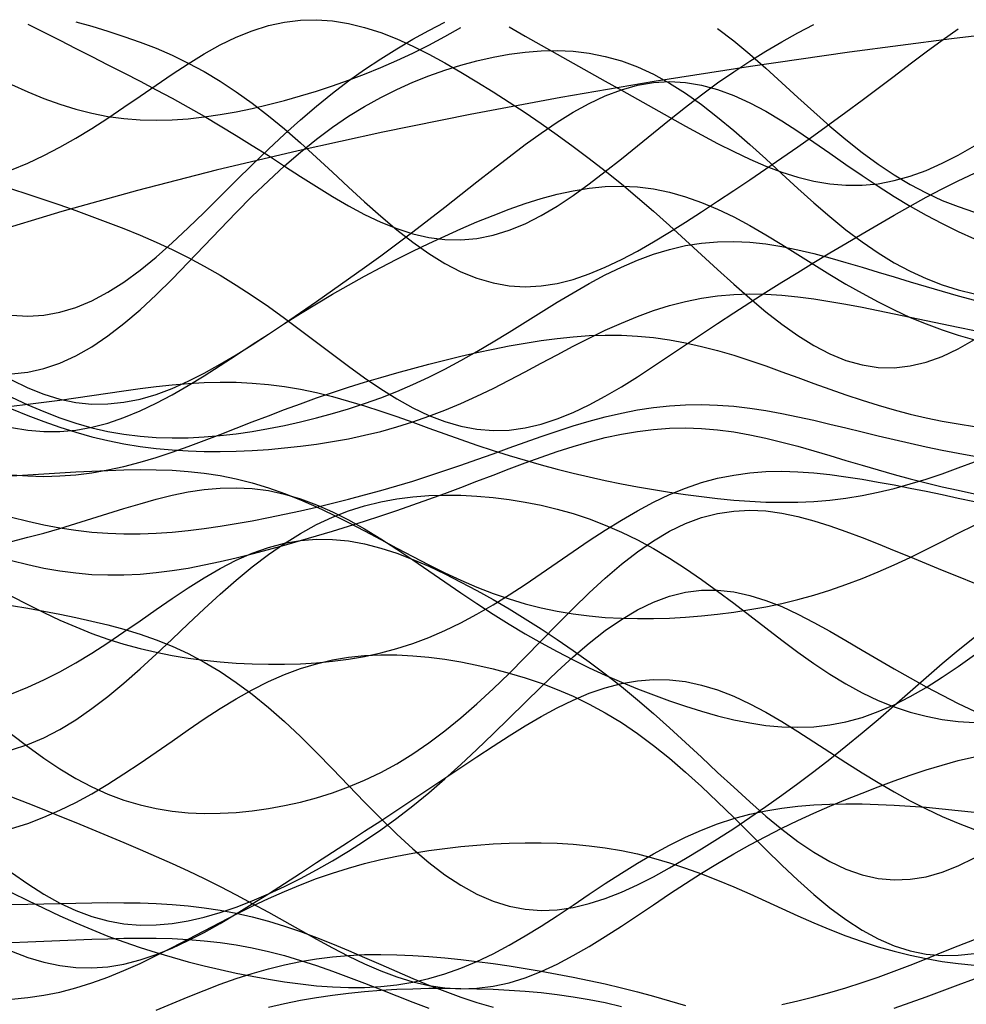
# Model space of a CAD drawing. Extents: x -15.9 to 15.9, y -4.2 to 4.2.
# Tile 3 of 13: x -12.3 to -7.8, y -0.7 to 3.9. Entities that reach past the tile are written whole.
import ezdxf

# ---------------------------------------------------------------- set-up
doc = ezdxf.new("R2010")
doc.units = 0

msp = doc.modelspace()

# ---------------------------------------------------------------- linework, layer by layer
at = {"layer": 'CNC'}
for points in [[(-12.28842, 3.19823), (-12.21372, 3.22951), (-12.13902, 3.26432), (-12.06432, 3.30282), (-11.98962, 3.34492), (-11.91492, 3.39034), (-11.84021, 3.43856), (-11.76551, 3.48888), (-11.69081, 3.54041), (-11.61611, 3.59216), (-11.54141, 3.64301), (-11.46671, 3.69184), (-11.392, 3.7375), (-11.3173, 3.77895), (-11.2426, 3.8152), (-11.1679, 3.84545), (-11.0932, 3.86904), (-11.0185, 3.88555), (-10.94379, 3.89472), (-10.86909, 3.89654), (-10.79439, 3.89118), (-10.71969, 3.87898), (-10.64499, 3.86045), (-10.57029, 3.83618), (-10.49558, 3.80686), (-10.42088, 3.77319), (-10.34618, 3.73585), (-10.27148, 3.6955), (-10.19678, 3.65268), (-10.12208, 3.60785), (-10.04737, 3.56134), (-9.97267, 3.51335), (-9.89797, 3.46396), (-9.82327, 3.41313), (-9.74857, 3.36074), (-9.67387, 3.30664), (-9.59916, 3.25063), (-9.52446, 3.19255), (-9.44976, 3.13227), (-9.37506, 3.0698), (-9.30036, 3.00524), (-9.22566, 2.93885), (-9.15095, 2.87107), (-9.07625, 2.8025), (-9.00155, 2.7339), (-8.92685, 2.6662), (-8.85215, 2.60045), (-8.77745, 2.53778), (-8.70274, 2.47937), (-8.62804, 2.42641), (-8.55334, 2.38002), (-8.47864, 2.34124), (-8.40394, 2.31095), (-8.32924, 2.28984), (-8.25453, 2.27839), (-8.17983, 2.27683), (-8.10513, 2.28513), (-8.03043, 2.30299), (-7.95573, 2.32989), (-7.88103, 2.36507), (-7.80632, 2.40758)], [(-7.42467, 3.86475), (-7.91273, 3.8073), (-8.38742, 3.7455), (-8.84882, 3.6794), (-9.29692, 3.60908), (-9.73169, 3.53458), (-10.15305, 3.45597), (-10.56091, 3.37333), (-10.95514, 3.28672), (-11.33561, 3.19622), (-11.70217, 3.10191), (-12.05465, 3.00385), (-12.39291, 2.90215)], [(-12.28842, 2.52199), (-12.21372, 2.51763), (-12.13902, 2.52185), (-12.06432, 2.53502), (-11.98962, 2.55725), (-11.91492, 2.58841), (-11.84021, 2.62812), (-11.76551, 2.67577), (-11.69081, 2.73055), (-11.61611, 2.79148), (-11.54141, 2.85746), (-11.46671, 2.92731), (-11.392, 2.99982), (-11.3173, 3.0738), (-11.2426, 3.14813), (-11.1679, 3.22177), (-11.0932, 3.29385), (-11.0185, 3.36365), (-10.94379, 3.4306), (-10.86909, 3.49433), (-10.79439, 3.55461), (-10.71969, 3.61138), (-10.64499, 3.66469), (-10.57029, 3.71466), (-10.49558, 3.76149), (-10.42088, 3.80537), (-10.34618, 3.84648), (-10.27148, 3.88494)], [(-12.28842, 3.5956), (-12.21372, 3.56142), (-12.13902, 3.53046), (-12.06432, 3.50319), (-11.98962, 3.47997), (-11.91492, 3.46102), (-11.84021, 3.44646), (-11.76551, 3.43627), (-11.69081, 3.43033), (-11.61611, 3.42842), (-11.54141, 3.43026), (-11.46671, 3.43553), (-11.392, 3.44386), (-11.3173, 3.45493), (-11.2426, 3.46839), (-11.1679, 3.48399), (-11.0932, 3.5015), (-11.0185, 3.52077), (-10.94379, 3.54174), (-10.86909, 3.5644), (-10.79439, 3.58879), (-10.71969, 3.61504), (-10.64499, 3.64327), (-10.57029, 3.67361), (-10.49558, 3.70621), (-10.42088, 3.74112), (-10.34618, 3.77839), (-10.27148, 3.81795), (-10.19678, 3.85965)], [(-12.21372, 3.87599), (-12.13902, 3.83874), (-12.06432, 3.80106), (-11.98962, 3.76316), (-11.91492, 3.72517), (-11.84021, 3.68707), (-11.76551, 3.64877), (-11.69081, 3.6101), (-11.61611, 3.57083), (-11.54141, 3.5307), (-11.46671, 3.48949), (-11.392, 3.447), (-11.3173, 3.40312), (-11.2426, 3.35785), (-11.1679, 3.31132), (-11.0932, 3.26378), (-11.0185, 3.21567), (-10.94379, 3.16756), (-10.86909, 3.12015), (-10.79439, 3.07425), (-10.71969, 3.0308), (-10.64499, 2.99074), (-10.57029, 2.95505), (-10.49558, 2.92469), (-10.42088, 2.90052), (-10.34618, 2.88332), (-10.27148, 2.87369), (-10.19678, 2.87208), (-10.12208, 2.87872), (-10.04737, 2.89364), (-9.97267, 2.91663), (-9.89797, 2.94729), (-9.82327, 2.98503), (-9.74857, 3.02907), (-9.67387, 3.07852), (-9.59916, 3.13236), (-9.52446, 3.18956), (-9.44976, 3.24903), (-9.37506, 3.30974), (-9.30036, 3.37072), (-9.22566, 3.4311), (-9.15095, 3.49015), (-9.07625, 3.54727), (-9.00155, 3.60203), (-8.92685, 3.65414), (-8.85215, 3.70347), (-8.77745, 3.75003), (-8.70274, 3.79391), (-8.62804, 3.83529), (-8.55334, 3.8744)], [(-11.98962, 3.88706), (-11.91492, 3.86584), (-11.84021, 3.84326), (-11.76551, 3.81895), (-11.69081, 3.79245), (-11.61611, 3.76327), (-11.54141, 3.7309), (-11.46671, 3.69486), (-11.392, 3.65473), (-11.3173, 3.61021), (-11.2426, 3.56116), (-11.1679, 3.5076), (-11.0932, 3.44973), (-11.0185, 3.38797), (-10.94379, 3.32295), (-10.86909, 3.25547), (-10.79439, 3.18651), (-10.71969, 3.11717), (-10.64499, 3.04868), (-10.57029, 2.98229), (-10.49558, 2.91927), (-10.42088, 2.86084), (-10.34618, 2.80812), (-10.27148, 2.7621), (-10.19678, 2.72361), (-10.12208, 2.69324), (-10.04737, 2.67139), (-9.97267, 2.65823), (-9.89797, 2.65368), (-9.82327, 2.65746), (-9.74857, 2.66911), (-9.67387, 2.68799), (-9.59916, 2.71334), (-9.52446, 2.74435), (-9.44976, 2.78013), (-9.37506, 2.81983), (-9.30036, 2.86264), (-9.22566, 2.90782), (-9.15095, 2.95473), (-9.07625, 3.00289), (-9.00155, 3.05191), (-8.92685, 3.10156), (-8.85215, 3.15172), (-8.77745, 3.20238), (-8.70274, 3.2536), (-8.62804, 3.30549), (-8.55334, 3.35818), (-8.47864, 3.41174), (-8.40394, 3.46623), (-8.32924, 3.5216), (-8.25453, 3.57769), (-8.17983, 3.63421), (-8.10513, 3.69076), (-8.03043, 3.74679), (-7.95573, 3.80165), (-7.88103, 3.85457)], [(-9.97267, 3.86278), (-9.89797, 3.82046), (-9.82327, 3.77831), (-9.74857, 3.73636), (-9.67387, 3.69453), (-9.59916, 3.65274), (-9.52446, 3.61091), (-9.44976, 3.56898), (-9.37506, 3.52695), (-9.30036, 3.48488), (-9.22566, 3.44292), (-9.15095, 3.40135), (-9.07625, 3.36053), (-9.00155, 3.32094), (-8.92685, 3.28315), (-8.85215, 3.2478), (-8.77745, 3.21559), (-8.70274, 3.18725), (-8.62804, 3.16349), (-8.55334, 3.14498), (-8.47864, 3.13231), (-8.40394, 3.12596), (-8.32924, 3.12629), (-8.25453, 3.13347), (-8.17983, 3.14752), (-8.10513, 3.16827), (-8.03043, 3.19538), (-7.95573, 3.22832), (-7.88103, 3.26644), (-7.80632, 3.30894)], [(-9.00155, 3.85519), (-8.92685, 3.79749), (-8.85215, 3.73546), (-8.77745, 3.67022), (-8.70274, 3.60297), (-8.62804, 3.53498), (-8.55334, 3.46748), (-8.47864, 3.40165), (-8.40394, 3.33858), (-8.32924, 3.27919), (-8.25453, 3.22422), (-8.17983, 3.17421), (-8.10513, 3.12946), (-8.03043, 3.09006), (-7.95573, 3.05587), (-7.88103, 3.02654), (-7.80632, 3.00157)], [(-12.28842, 2.24895), (-12.21372, 2.25677), (-12.13902, 2.27312), (-12.06432, 2.29826), (-11.98962, 2.33218), (-11.91492, 2.37461), (-11.84021, 2.42505), (-11.76551, 2.48279), (-11.69081, 2.54691), (-11.61611, 2.61631), (-11.54141, 2.68981), (-11.46671, 2.76613), (-11.392, 2.84399), (-11.3173, 2.92214), (-11.2426, 2.99939), (-11.1679, 3.07469), (-11.0932, 3.14711), (-11.0185, 3.21594), (-10.94379, 3.2806), (-10.86909, 3.34074), (-10.79439, 3.39617), (-10.71969, 3.44685), (-10.64499, 3.49289), (-10.57029, 3.53451), (-10.49558, 3.57195), (-10.42088, 3.60552), (-10.34618, 3.63549), (-10.27148, 3.6621), (-10.19678, 3.68548), (-10.12208, 3.70569), (-10.04737, 3.72268), (-9.97267, 3.73627), (-9.89797, 3.74616), (-9.82327, 3.752), (-9.74857, 3.75334), (-9.67387, 3.74969), (-9.59916, 3.74058), (-9.52446, 3.72558), (-9.44976, 3.70433), (-9.37506, 3.67659), (-9.30036, 3.64227), (-9.22566, 3.60145), (-9.15095, 3.55439), (-9.07625, 3.50158), (-9.00155, 3.44367), (-8.92685, 3.38149), (-8.85215, 3.31604), (-8.77745, 3.24843), (-8.70274, 3.17983), (-8.62804, 3.11146), (-8.55334, 3.04452), (-8.47864, 2.98014), (-8.40394, 2.91931), (-8.32924, 2.86291), (-8.25453, 2.8116), (-8.17983, 2.76583), (-8.10513, 2.72584), (-8.03043, 2.69163), (-7.95573, 2.66299), (-7.88103, 2.63951), (-7.80632, 2.6206)], [(-12.28842, 2.22076), (-12.21372, 2.18401), (-12.13902, 2.15383), (-12.06432, 2.13085), (-11.98962, 2.11548), (-11.91492, 2.10793), (-11.84021, 2.10819), (-11.76551, 2.11608), (-11.69081, 2.13119), (-11.61611, 2.15299), (-11.54141, 2.18083), (-11.46671, 2.21397), (-11.392, 2.25164), (-11.3173, 2.29305), (-11.2426, 2.33747), (-11.1679, 2.38424), (-11.0932, 2.43278), (-11.0185, 2.48263), (-10.94379, 2.53346), (-10.86909, 2.58506), (-10.79439, 2.63731), (-10.71969, 2.69021), (-10.64499, 2.7438), (-10.57029, 2.79818), (-10.49558, 2.85344), (-10.42088, 2.90963), (-10.34618, 2.96676), (-10.27148, 3.02473), (-10.19678, 3.08332), (-10.12208, 3.1422), (-10.04737, 3.20088), (-9.97267, 3.25874), (-9.89797, 3.31505), (-9.82327, 3.36898), (-9.74857, 3.41961), (-9.67387, 3.46599), (-9.59916, 3.5072), (-9.52446, 3.54234), (-9.44976, 3.57062), (-9.37506, 3.59136), (-9.30036, 3.60407), (-9.22566, 3.60846), (-9.15095, 3.60442), (-9.07625, 3.59209), (-9.00155, 3.57183), (-8.92685, 3.54422), (-8.85215, 3.51001), (-8.77745, 3.47011), (-8.70274, 3.42556), (-8.62804, 3.37747), (-8.55334, 3.32698), (-8.47864, 3.2752), (-8.40394, 3.22319), (-8.32924, 3.17189), (-8.25453, 3.1221), (-8.17983, 3.07444), (-8.10513, 3.02936), (-8.03043, 2.98711), (-7.95573, 2.94775), (-7.88103, 2.91116), (-7.80632, 2.87708)], [(-12.28842, 3.10895), (-12.21372, 3.08523), (-12.13902, 3.06048), (-12.06432, 3.03489), (-11.98962, 3.00855), (-11.91492, 2.98143), (-11.84021, 2.9534), (-11.76551, 2.92422), (-11.69081, 2.8936), (-11.61611, 2.86119), (-11.54141, 2.82663), (-11.46671, 2.78959), (-11.392, 2.74979), (-11.3173, 2.70705), (-11.2426, 2.6613), (-11.1679, 2.61262), (-11.0932, 2.56125), (-11.0185, 2.5076), (-10.94379, 2.45225), (-10.86909, 2.39592), (-10.79439, 2.33947), (-10.71969, 2.28387), (-10.64499, 2.23017), (-10.57029, 2.17944), (-10.49558, 2.13273), (-10.42088, 2.09106), (-10.34618, 2.05533), (-10.27148, 2.02634), (-10.19678, 2.00468), (-10.12208, 1.99079), (-10.04737, 1.98489), (-9.97267, 1.987), (-9.89797, 1.99691), (-9.82327, 2.01425), (-9.74857, 2.03845), (-9.67387, 2.06883), (-9.59916, 2.10459), (-9.52446, 2.14485), (-9.44976, 2.18872), (-9.37506, 2.23532), (-9.30036, 2.28383), (-9.22566, 2.33348), (-9.15095, 2.38364), (-9.07625, 2.43379), (-9.00155, 2.48352), (-8.92685, 2.53259), (-8.85215, 2.58084), (-8.77745, 2.62825), (-8.70274, 2.67487), (-8.62804, 2.7208), (-8.55334, 2.76617), (-8.47864, 2.8111), (-8.40394, 2.85567), (-8.32924, 2.8999), (-8.25453, 2.94373), (-8.17983, 2.987), (-8.10513, 3.02942), (-8.03043, 3.07062), (-7.95573, 3.11012), (-7.88103, 3.14736), (-7.80632, 3.18173)], [(-12.28842, 1.99815), (-12.21372, 1.98617), (-12.13902, 1.98013), (-12.06432, 1.98037), (-11.98962, 1.98706), (-11.91492, 2.0002), (-11.84021, 2.01962), (-11.76551, 2.04496), (-11.69081, 2.07574), (-11.61611, 2.11136), (-11.54141, 2.15112), (-11.46671, 2.19425), (-11.392, 2.23997), (-11.3173, 2.2875), (-11.2426, 2.3361), (-11.1679, 2.38509), (-11.0932, 2.43388), (-11.0185, 2.48201), (-10.94379, 2.52908), (-10.86909, 2.57484), (-10.79439, 2.61915), (-10.71969, 2.66192), (-10.64499, 2.7032), (-10.57029, 2.74302), (-10.49558, 2.78149), (-10.42088, 2.81869), (-10.34618, 2.85469), (-10.27148, 2.8895), (-10.19678, 2.92306), (-10.12208, 2.95523), (-10.04737, 2.98578), (-9.97267, 3.01441), (-9.89797, 3.04071), (-9.82327, 3.06421), (-9.74857, 3.08443), (-9.67387, 3.10081), (-9.59916, 3.11284), (-9.52446, 3.12003), (-9.44976, 3.12196), (-9.37506, 3.11832), (-9.30036, 3.10891), (-9.22566, 3.09367), (-9.15095, 3.07269), (-9.07625, 3.04623), (-9.00155, 3.01469), (-8.92685, 2.97865), (-8.85215, 2.93878), (-8.77745, 2.89587), (-8.70274, 2.85078), (-8.62804, 2.80441), (-8.55334, 2.75766), (-8.47864, 2.71141), (-8.40394, 2.66644), (-8.32924, 2.62346), (-8.25453, 2.58304), (-8.17983, 2.5456), (-8.10513, 2.51142), (-8.03043, 2.48061), (-7.95573, 2.45311), (-7.88103, 2.42875), (-7.80632, 2.40722)], [(-12.28842, 2.1398), (-12.21372, 2.10501), (-12.13902, 2.07301), (-12.06432, 2.04428), (-11.98962, 2.01916), (-11.91492, 1.9979), (-11.84021, 1.98062), (-11.76551, 1.96732), (-11.69081, 1.95791), (-11.61611, 1.95222), (-11.54141, 1.95), (-11.46671, 1.95096), (-11.392, 1.95482), (-11.3173, 1.96127), (-11.2426, 1.97004), (-11.1679, 1.98091), (-11.0932, 1.99371), (-11.0185, 2.00834), (-10.94379, 2.02477), (-10.86909, 2.04305), (-10.79439, 2.06325), (-10.71969, 2.08553), (-10.64499, 2.11004), (-10.57029, 2.13695), (-10.49558, 2.1664), (-10.42088, 2.1985), (-10.34618, 2.2333), (-10.27148, 2.27074), (-10.19678, 2.31068), (-10.12208, 2.35288), (-10.04737, 2.39697), (-9.97267, 2.44249), (-9.89797, 2.48885), (-9.82327, 2.53541), (-9.74857, 2.58145), (-9.67387, 2.6262), (-9.59916, 2.6689), (-9.52446, 2.7088), (-9.44976, 2.7452), (-9.37506, 2.77748), (-9.30036, 2.80511), (-9.22566, 2.82771), (-9.15095, 2.84501), (-9.07625, 2.8569), (-9.00155, 2.86343), (-8.92685, 2.86478), (-8.85215, 2.86127), (-8.77745, 2.85333), (-8.70274, 2.84149), (-8.62804, 2.82632), (-8.55334, 2.80845), (-8.47864, 2.78851), (-8.40394, 2.7671), (-8.32924, 2.74477), (-8.25453, 2.722), (-8.17983, 2.69917), (-8.10513, 2.67658), (-8.03043, 2.65441), (-7.95573, 2.63272), (-7.88103, 2.61149), (-7.80632, 2.59061)], [(-12.28842, 2.085), (-12.21372, 2.05475), (-12.13902, 2.02637), (-12.06432, 2.00024), (-11.98962, 1.97667), (-11.91492, 1.95586), (-11.84021, 1.93792), (-11.76551, 1.92288), (-11.69081, 1.91071), (-11.61611, 1.90127), (-11.54141, 1.89442), (-11.46671, 1.88996), (-11.392, 1.88769), (-11.3173, 1.88741), (-11.2426, 1.88896), (-11.1679, 1.8922), (-11.0932, 1.89705), (-11.0185, 1.9035), (-10.94379, 1.91156), (-10.86909, 1.92133), (-10.79439, 1.93295), (-10.71969, 1.94657), (-10.64499, 1.96238), (-10.57029, 1.98057), (-10.49558, 2.0013), (-10.42088, 2.02468), (-10.34618, 2.0508), (-10.27148, 2.07963), (-10.19678, 2.11108), (-10.12208, 2.14496), (-10.04737, 2.18098), (-9.97267, 2.21875), (-9.89797, 2.25779), (-9.82327, 2.29756), (-9.74857, 2.33744), (-9.67387, 2.37679), (-9.59916, 2.41493), (-9.52446, 2.45122), (-9.44976, 2.48504), (-9.37506, 2.51583), (-9.30036, 2.54313), (-9.22566, 2.56654), (-9.15095, 2.58581), (-9.07625, 2.60079), (-9.00155, 2.61146), (-8.92685, 2.61793), (-8.85215, 2.6204), (-8.77745, 2.61916), (-8.70274, 2.61462), (-8.62804, 2.60719), (-8.55334, 2.59735), (-8.47864, 2.58558), (-8.40394, 2.57233), (-8.32924, 2.55803), (-8.25453, 2.54305), (-8.17983, 2.52768), (-8.10513, 2.51215), (-8.03043, 2.4966), (-7.95573, 2.48107), (-7.88103, 2.46555), (-7.80632, 2.44995)], [(-12.28842, 1.77852), (-12.21372, 1.77326), (-12.13902, 1.77148), (-12.06432, 1.77337), (-11.98962, 1.77902), (-11.91492, 1.78839), (-11.84021, 1.80137), (-11.76551, 1.81775), (-11.69081, 1.83723), (-11.61611, 1.85943), (-11.54141, 1.88394), (-11.46671, 1.91029), (-11.392, 1.93802), (-11.3173, 1.96667), (-11.2426, 1.99577), (-11.1679, 2.02495), (-11.0932, 2.05384), (-11.0185, 2.08217), (-10.94379, 2.10969), (-10.86909, 2.13628), (-10.79439, 2.16182), (-10.71969, 2.18629), (-10.64499, 2.20971), (-10.57029, 2.2321), (-10.49558, 2.25353), (-10.42088, 2.27406), (-10.34618, 2.29373), (-10.27148, 2.31257), (-10.19678, 2.33056), (-10.12208, 2.34762), (-10.04737, 2.36366), (-9.97267, 2.3785), (-9.89797, 2.39192), (-9.82327, 2.40369), (-9.74857, 2.41352), (-9.67387, 2.42113), (-9.59916, 2.42623), (-9.52446, 2.42856), (-9.44976, 2.42789), (-9.37506, 2.42406), (-9.30036, 2.41696), (-9.22566, 2.40658), (-9.15095, 2.39298), (-9.07625, 2.37633), (-9.00155, 2.35686), (-8.92685, 2.33491), (-8.85215, 2.31088), (-8.77745, 2.28524), (-8.70274, 2.25847), (-8.62804, 2.2311), (-8.55334, 2.20366), (-8.47864, 2.17664), (-8.40394, 2.1505), (-8.32924, 2.12563), (-8.25453, 2.10237), (-8.17983, 2.08094), (-8.10513, 2.0615), (-8.03043, 2.0441), (-7.95573, 2.02871), (-7.88103, 2.0152), (-7.80632, 2.0034)], [(-12.28842, 2.0977), (-12.21372, 2.10668), (-12.13902, 2.11621), (-12.06432, 2.1263), (-11.98962, 2.13685), (-11.91492, 2.14773), (-11.84021, 2.1587), (-11.76551, 2.16948), (-11.69081, 2.17973), (-11.61611, 2.18909), (-11.54141, 2.19715), (-11.46671, 2.20353), (-11.392, 2.20786), (-11.3173, 2.20981), (-11.2426, 2.20908), (-11.1679, 2.20548), (-11.0932, 2.19886), (-11.0185, 2.18918), (-10.94379, 2.17649), (-10.86909, 2.16091), (-10.79439, 2.14265), (-10.71969, 2.12201), (-10.64499, 2.09933), (-10.57029, 2.07499), (-10.49558, 2.04941), (-10.42088, 2.02303), (-10.34618, 1.99625), (-10.27148, 1.96947), (-10.19678, 1.94305), (-10.12208, 1.91729), (-10.04737, 1.89244), (-9.97267, 1.86869), (-9.89797, 1.84615), (-9.82327, 1.8249), (-9.74857, 1.80496), (-9.67387, 1.78629), (-9.59916, 1.76885), (-9.52446, 1.75258), (-9.44976, 1.73739), (-9.37506, 1.72324), (-9.30036, 1.7101), (-9.22566, 1.69797), (-9.15095, 1.6869), (-9.07625, 1.67698), (-9.00155, 1.66835), (-8.92685, 1.66118), (-8.85215, 1.65568), (-8.77745, 1.65208), (-8.70274, 1.65063), (-8.62804, 1.65155), (-8.55334, 1.65506), (-8.47864, 1.66133), (-8.40394, 1.67049), (-8.32924, 1.68259), (-8.25453, 1.69763), (-8.17983, 1.71549), (-8.10513, 1.73601), (-8.03043, 1.75891), (-7.95573, 1.78387), (-7.88103, 1.81049), (-7.80632, 1.83831)], [(-12.28842, 1.58206), (-12.21372, 1.56306), (-12.13902, 1.54633), (-12.06432, 1.53216), (-11.98962, 1.52075), (-11.91492, 1.51222), (-11.84021, 1.50663), (-11.76551, 1.50392), (-11.69081, 1.504), (-11.61611, 1.50671), (-11.54141, 1.51184), (-11.46671, 1.51914), (-11.392, 1.52837), (-11.3173, 1.53927), (-11.2426, 1.55159), (-11.1679, 1.56514), (-11.0932, 1.57974), (-11.0185, 1.59525), (-10.94379, 1.61159), (-10.86909, 1.62873), (-10.79439, 1.64665), (-10.71969, 1.66541), (-10.64499, 1.68504), (-10.57029, 1.7056), (-10.49558, 1.72717), (-10.42088, 1.74976), (-10.34618, 1.77339), (-10.27148, 1.798), (-10.19678, 1.82351), (-10.12208, 1.84974), (-10.04737, 1.87649), (-9.97267, 1.90346), (-9.89797, 1.93033), (-9.82327, 1.95669), (-9.74857, 1.98214), (-9.67387, 2.00624), (-9.59916, 2.02854), (-9.52446, 2.04863), (-9.44976, 2.06612), (-9.37506, 2.08067), (-9.30036, 2.09202), (-9.22566, 2.09999), (-9.15095, 2.10448), (-9.07625, 2.10548), (-9.00155, 2.10309), (-8.92685, 2.09748), (-8.85215, 2.08892), (-8.77745, 2.07774), (-8.70274, 2.06432), (-8.62804, 2.04908), (-8.55334, 2.03247), (-8.47864, 2.0149), (-8.40394, 1.99681), (-8.32924, 1.97856), (-8.25453, 1.96048), (-8.17983, 1.94282), (-8.10513, 1.92577), (-8.03043, 1.90945), (-7.95573, 1.8939), (-7.88103, 1.87909), (-7.80632, 1.86494)], [(-12.28842, 1.38014), (-12.21372, 1.36106), (-12.13902, 1.34479), (-12.06432, 1.33163), (-11.98962, 1.3218), (-11.91492, 1.31541), (-11.84021, 1.31249), (-11.76551, 1.31296), (-11.69081, 1.31668), (-11.61611, 1.32344), (-11.54141, 1.33296), (-11.46671, 1.34495), (-11.392, 1.35906), (-11.3173, 1.375), (-11.2426, 1.39244), (-11.1679, 1.41111), (-11.0932, 1.43078), (-11.0185, 1.45127), (-10.94379, 1.47246), (-10.86909, 1.49426), (-10.79439, 1.51665), (-10.71969, 1.53964), (-10.64499, 1.56327), (-10.57029, 1.58759), (-10.49558, 1.61264), (-10.42088, 1.63847), (-10.34618, 1.66507), (-10.27148, 1.69238), (-10.19678, 1.72031), (-10.12208, 1.74868), (-10.04737, 1.77725), (-9.97267, 1.80574), (-9.89797, 1.83377), (-9.82327, 1.86093), (-9.74857, 1.8868), (-9.67387, 1.91089), (-9.59916, 1.93276), (-9.52446, 1.95196), (-9.44976, 1.9681), (-9.37506, 1.98083), (-9.30036, 1.9899), (-9.22566, 1.99514), (-9.15095, 1.99647), (-9.07625, 1.99393), (-9.00155, 1.98765), (-8.92685, 1.97786), (-8.85215, 1.9649), (-8.77745, 1.94916), (-8.70274, 1.9311), (-8.62804, 1.91121), (-8.55334, 1.88999), (-8.47864, 1.86797), (-8.40394, 1.8456), (-8.32924, 1.82331), (-8.25453, 1.80149), (-8.17983, 1.78041), (-8.10513, 1.76028), (-8.03043, 1.74123), (-7.95573, 1.7233), (-7.88103, 1.70644), (-7.80632, 1.69054)], [(-12.28842, 1.77452), (-12.21372, 1.77894), (-12.13902, 1.78333), (-12.06432, 1.78771), (-11.98962, 1.79196), (-11.91492, 1.79591), (-11.84021, 1.79929), (-11.76551, 1.80178), (-11.69081, 1.80297), (-11.61611, 1.80244), (-11.54141, 1.79976), (-11.46671, 1.7945), (-11.392, 1.78627), (-11.3173, 1.77474), (-11.2426, 1.75966), (-11.1679, 1.74089), (-11.0932, 1.7184), (-11.0185, 1.69226), (-10.94379, 1.66269), (-10.86909, 1.63), (-10.79439, 1.59464), (-10.71969, 1.55713), (-10.64499, 1.51807), (-10.57029, 1.47811), (-10.49558, 1.43793), (-10.42088, 1.39819), (-10.34618, 1.35955), (-10.27148, 1.32261), (-10.19678, 1.28788), (-10.12208, 1.25581), (-10.04737, 1.22674), (-9.97267, 1.20091), (-9.89797, 1.17845), (-9.82327, 1.15939), (-9.74857, 1.14369), (-9.67387, 1.13121), (-9.59916, 1.12177), (-9.52446, 1.11515), (-9.44976, 1.11111), (-9.37506, 1.10941), (-9.30036, 1.10985), (-9.22566, 1.11226), (-9.15095, 1.1165), (-9.07625, 1.12251), (-9.00155, 1.13028), (-8.92685, 1.13986), (-8.85215, 1.15134), (-8.77745, 1.16485), (-8.70274, 1.18055), (-8.62804, 1.19856), (-8.55334, 1.21905), (-8.47864, 1.24209), (-8.40394, 1.26773), (-8.32924, 1.29593), (-8.25453, 1.3266), (-8.17983, 1.35951), (-8.10513, 1.39438), (-8.03043, 1.43082), (-7.95573, 1.46835), (-7.88103, 1.50645), (-7.80632, 1.54452)], [(-12.28842, 1.21446), (-12.21372, 1.17538), (-12.13902, 1.13806), (-12.06432, 1.10296), (-11.98962, 1.07046), (-11.91492, 1.04083), (-11.84021, 1.0142), (-11.76551, 0.99065), (-11.69081, 0.97014), (-11.61611, 0.95255), (-11.54141, 0.93772), (-11.46671, 0.92546), (-11.392, 0.91557), (-11.3173, 0.90787), (-11.2426, 0.90221), (-11.1679, 0.8985), (-11.0932, 0.8967), (-11.0185, 0.89686), (-10.94379, 0.89911), (-10.86909, 0.90363), (-10.79439, 0.91067), (-10.71969, 0.92051), (-10.64499, 0.93347), (-10.57029, 0.94983), (-10.49558, 0.96989), (-10.42088, 0.99385), (-10.34618, 1.02186), (-10.27148, 1.05394), (-10.19678, 1.09003), (-10.12208, 1.12992), (-10.04737, 1.17327), (-9.97267, 1.21961), (-9.89797, 1.26835), (-9.82327, 1.31879), (-9.74857, 1.37016), (-9.67387, 1.42163), (-9.59916, 1.47233), (-9.52446, 1.5214), (-9.44976, 1.56803), (-9.37506, 1.61146), (-9.30036, 1.65105), (-9.22566, 1.68626), (-9.15095, 1.7167), (-9.07625, 1.7421), (-9.00155, 1.76238), (-8.92685, 1.77758), (-8.85215, 1.7879), (-8.77745, 1.79363), (-8.70274, 1.79519), (-8.62804, 1.79306), (-8.55334, 1.78775), (-8.47864, 1.77981), (-8.40394, 1.76974), (-8.32924, 1.75805), (-8.25453, 1.74513), (-8.17983, 1.73133), (-8.10513, 1.71689), (-8.03043, 1.70195), (-7.95573, 1.68657), (-7.88103, 1.6707), (-7.80632, 1.65424)], [(-12.28842, 1.46903), (-12.21372, 1.4878), (-12.13902, 1.50783), (-12.06432, 1.52912), (-11.98962, 1.55152), (-11.91492, 1.57472), (-11.84021, 1.59829), (-11.76551, 1.62166), (-11.69081, 1.64416), (-11.61611, 1.66506), (-11.54141, 1.68356), (-11.46671, 1.6989), (-11.392, 1.71032), (-11.3173, 1.71713), (-11.2426, 1.71877), (-11.1679, 1.71479), (-11.0932, 1.7049), (-11.0185, 1.68899), (-10.94379, 1.66709), (-10.86909, 1.63945), (-10.79439, 1.60644), (-10.71969, 1.56859), (-10.64499, 1.52655), (-10.57029, 1.48105), (-10.49558, 1.43289), (-10.42088, 1.38287), (-10.34618, 1.3318), (-10.27148, 1.28041), (-10.19678, 1.22938), (-10.12208, 1.17931), (-10.04737, 1.13066), (-9.97267, 1.08379), (-9.89797, 1.03894), (-9.82327, 0.99624), (-9.74857, 0.95572), (-9.67387, 0.91735), (-9.59916, 0.88104), (-9.52446, 0.84666), (-9.44976, 0.81412), (-9.37506, 0.78331), (-9.30036, 0.75422), (-9.22566, 0.72688), (-9.15095, 0.70142), (-9.07625, 0.67805), (-9.00155, 0.65708), (-8.92685, 0.6389), (-8.85215, 0.62395), (-8.77745, 0.61274), (-8.70274, 0.60577), (-8.62804, 0.60355), (-8.55334, 0.60654), (-8.47864, 0.61511), (-8.40394, 0.62954), (-8.32924, 0.64998), (-8.25453, 0.67643), (-8.17983, 0.70873), (-8.10513, 0.74653), (-8.03043, 0.78936), (-7.95573, 0.83656), (-7.88103, 0.88736), (-7.80632, 0.94087)], [(-12.28842, 0.49853), (-12.21372, 0.52349), (-12.13902, 0.55525), (-12.06432, 0.59382), (-11.98962, 0.63902), (-11.91492, 0.69044), (-11.84021, 0.74748), (-11.76551, 0.80935), (-11.69081, 0.87512), (-11.61611, 0.94372), (-11.54141, 1.01402), (-11.46671, 1.08482), (-11.392, 1.15495), (-11.3173, 1.22328), (-11.2426, 1.28876), (-11.1679, 1.35048), (-11.0932, 1.40767), (-11.0185, 1.45973), (-10.94379, 1.50626), (-10.86909, 1.54702), (-10.79439, 1.58195), (-10.71969, 1.61116), (-10.64499, 1.63487), (-10.57029, 1.65343), (-10.49558, 1.66725), (-10.42088, 1.67674), (-10.34618, 1.68236), (-10.27148, 1.6845), (-10.19678, 1.6835), (-10.12208, 1.67961), (-10.04737, 1.673), (-9.97267, 1.66372), (-9.89797, 1.65174), (-9.82327, 1.63691), (-9.74857, 1.61905), (-9.67387, 1.59791), (-9.59916, 1.57324), (-9.52446, 1.54479), (-9.44976, 1.51239), (-9.37506, 1.47592), (-9.30036, 1.43538), (-9.22566, 1.39089), (-9.15095, 1.34273), (-9.07625, 1.29131), (-9.00155, 1.2372), (-8.92685, 1.18107), (-8.85215, 1.12375), (-8.77745, 1.06611), (-8.70274, 1.00909), (-8.62804, 0.95364), (-8.55334, 0.90069), (-8.47864, 0.85108), (-8.40394, 0.80558), (-8.32924, 0.76478), (-8.25453, 0.72914), (-8.17983, 0.69892), (-8.10513, 0.67419), (-8.03043, 0.65485), (-7.95573, 0.64057), (-7.88103, 0.63092), (-7.80632, 0.62528)], [(-12.28842, 0.57236), (-12.21372, 0.51458), (-12.13902, 0.46049), (-12.06432, 0.41082), (-11.98962, 0.36614), (-11.91492, 0.32685), (-11.84021, 0.29317), (-11.76551, 0.26515), (-11.69081, 0.24269), (-11.61611, 0.22557), (-11.54141, 0.21348), (-11.46671, 0.20603), (-11.392, 0.20283), (-11.3173, 0.20349), (-11.2426, 0.20768), (-11.1679, 0.21514), (-11.0932, 0.2257), (-11.0185, 0.23931), (-10.94379, 0.256), (-10.86909, 0.27594), (-10.79439, 0.29937), (-10.71969, 0.32659), (-10.64499, 0.35795), (-10.57029, 0.39379), (-10.49558, 0.4344), (-10.42088, 0.48003), (-10.34618, 0.53078), (-10.27148, 0.58663), (-10.19678, 0.6474), (-10.12208, 0.7127), (-10.04737, 0.78198), (-9.97267, 0.85449), (-9.89797, 0.92933), (-9.82327, 1.00543), (-9.74857, 1.08162), (-9.67387, 1.15667), (-9.59916, 1.2293), (-9.52446, 1.29827), (-9.44976, 1.36241), (-9.37506, 1.42065), (-9.30036, 1.47209), (-9.22566, 1.51601), (-9.15095, 1.55194), (-9.07625, 1.57959), (-9.00155, 1.59895), (-8.92685, 1.6102), (-8.85215, 1.61378), (-8.77745, 1.61026), (-8.70274, 1.60039), (-8.62804, 1.58501), (-8.55334, 1.56505), (-8.47864, 1.54141), (-8.40394, 1.51499), (-8.32924, 1.48662), (-8.25453, 1.457), (-8.17983, 1.42671), (-8.10513, 1.39618), (-8.03043, 1.36568), (-7.95573, 1.33532), (-7.88103, 1.30505), (-7.80632, 1.2747)], [(-12.28842, 0.76004), (-12.21372, 0.79047), (-12.13902, 0.82453), (-12.06432, 0.86236), (-11.98962, 0.90392), (-11.91492, 0.94894), (-11.84021, 0.99693), (-11.76551, 1.04721), (-11.69081, 1.09895), (-11.61611, 1.15116), (-11.54141, 1.20277), (-11.46671, 1.25268), (-11.392, 1.29977), (-11.3173, 1.34301), (-11.2426, 1.38143), (-11.1679, 1.41424), (-11.0932, 1.44078), (-11.0185, 1.4606), (-10.94379, 1.47346), (-10.86909, 1.47931), (-10.79439, 1.47828), (-10.71969, 1.47068), (-10.64499, 1.45696), (-10.57029, 1.43769), (-10.49558, 1.41348), (-10.42088, 1.38499), (-10.34618, 1.35284), (-10.27148, 1.31762), (-10.19678, 1.27982), (-10.12208, 1.23986), (-10.04737, 1.19799), (-9.97267, 1.15438), (-9.89797, 1.10905), (-9.82327, 1.06194), (-9.74857, 1.01289), (-9.67387, 0.96172), (-9.59916, 0.9082), (-9.52446, 0.85214), (-9.44976, 0.79343), (-9.37506, 0.73203), (-9.30036, 0.66804), (-9.22566, 0.60174), (-9.15095, 0.53353), (-9.07625, 0.46404), (-9.00155, 0.39403), (-8.92685, 0.32444), (-8.85215, 0.25631), (-8.77745, 0.1908), (-8.70274, 0.12911), (-8.62804, 0.07245), (-8.55334, 0.02197), (-8.47864, -0.02127), (-8.40394, -0.05634), (-8.32924, -0.0825), (-8.25453, -0.09925), (-8.17983, -0.10629), (-8.10513, -0.10361), (-8.03043, -0.09143), (-7.95573, -0.07023), (-7.88103, -0.0407), (-7.80632, -0.00373)], [(-12.28842, -0.07142), (-12.21372, -0.12482), (-12.13902, -0.17275), (-12.06432, -0.21444), (-11.98962, -0.24933), (-11.91492, -0.27707), (-11.84021, -0.29751), (-11.76551, -0.31068), (-11.69081, -0.31681), (-11.61611, -0.31628), (-11.54141, -0.30958), (-11.46671, -0.29726), (-11.392, -0.27993), (-11.3173, -0.25819), (-11.2426, -0.2326), (-11.1679, -0.20363), (-11.0932, -0.17168), (-11.0185, -0.13702), (-10.94379, -0.09981), (-10.86909, -0.06008), (-10.79439, -0.01779), (-10.71969, 0.0272), (-10.64499, 0.07508), (-10.57029, 0.12605), (-10.49558, 0.18028), (-10.42088, 0.2379), (-10.34618, 0.29893), (-10.27148, 0.36326), (-10.19678, 0.43064), (-10.12208, 0.50064), (-10.04737, 0.57267), (-9.97267, 0.64597), (-9.89797, 0.71961), (-9.82327, 0.79254), (-9.74857, 0.86363), (-9.67387, 0.93168), (-9.59916, 0.99548), (-9.52446, 1.05386), (-9.44976, 1.10576), (-9.37506, 1.15022), (-9.30036, 1.18649), (-9.22566, 1.21401), (-9.15095, 1.23247), (-9.07625, 1.24178), (-9.00155, 1.24212), (-8.92685, 1.23389), (-8.85215, 1.21774), (-8.77745, 1.19447), (-8.70274, 1.16504), (-8.62804, 1.1305), (-8.55334, 1.09197), (-8.47864, 1.05055), (-8.40394, 1.00731), (-8.32924, 0.96319), (-8.25453, 0.91904), (-8.17983, 0.87553), (-8.10513, 0.83315), (-8.03043, 0.7922), (-7.95573, 0.75281), (-7.88103, 0.71491), (-7.80632, 0.67831)], [(-12.28842, 1.17074), (-12.21372, 1.15831), (-12.13902, 1.14481), (-12.06432, 1.13033), (-11.98962, 1.11484), (-11.91492, 1.09813), (-11.84021, 1.07985), (-11.76551, 1.05956), (-11.69081, 1.03668), (-11.61611, 1.01062), (-11.54141, 0.98075), (-11.46671, 0.94648), (-11.392, 0.9073), (-11.3173, 0.86282), (-11.2426, 0.81283), (-11.1679, 0.75728), (-11.0932, 0.69635), (-11.0185, 0.63047), (-10.94379, 0.56025), (-10.86909, 0.48655), (-10.79439, 0.41042), (-10.71969, 0.33303), (-10.64499, 0.25572), (-10.57029, 0.17985), (-10.49558, 0.10682), (-10.42088, 0.03798), (-10.34618, -0.02542), (-10.27148, -0.08224), (-10.19678, -0.13155), (-10.12208, -0.17261), (-10.04737, -0.20494), (-9.97267, -0.22827), (-9.89797, -0.24259), (-9.82327, -0.24812), (-9.74857, -0.24527), (-9.67387, -0.23462), (-9.59916, -0.2169), (-9.52446, -0.1929), (-9.44976, -0.16348), (-9.37506, -0.12946), (-9.30036, -0.09166), (-9.22566, -0.05077), (-9.15095, -0.0074), (-9.07625, 0.03797), (-9.00155, 0.085), (-8.92685, 0.13349), (-8.85215, 0.18336), (-8.77745, 0.23462), (-8.70274, 0.28736), (-8.62804, 0.34172), (-8.55334, 0.39783), (-8.47864, 0.45578), (-8.40394, 0.5156), (-8.32924, 0.57721), (-8.25453, 0.64041), (-8.17983, 0.70484), (-8.10513, 0.77), (-8.03043, 0.83525), (-7.95573, 0.89982), (-7.88103, 0.9628), (-7.80632, 1.02324)], [(-12.28842, 0.13215), (-12.21372, 0.15668), (-12.13902, 0.18506), (-12.06432, 0.21755), (-11.98962, 0.25418), (-11.91492, 0.2948), (-11.84021, 0.33906), (-11.76551, 0.38645), (-11.69081, 0.43626), (-11.61611, 0.4877), (-11.54141, 0.53985), (-11.46671, 0.59177), (-11.392, 0.64248), (-11.3173, 0.69107), (-11.2426, 0.73668), (-11.1679, 0.77858), (-11.0932, 0.81617), (-11.0185, 0.84899), (-10.94379, 0.87677), (-10.86909, 0.8994), (-10.79439, 0.91689), (-10.71969, 0.92944), (-10.64499, 0.93731), (-10.57029, 0.94087), (-10.49558, 0.94053), (-10.42088, 0.93669), (-10.34618, 0.92973), (-10.27148, 0.91999), (-10.19678, 0.9077), (-10.12208, 0.89299), (-10.04737, 0.87589), (-9.97267, 0.8563), (-9.89797, 0.83403), (-9.82327, 0.80879), (-9.74857, 0.78022), (-9.67387, 0.74793), (-9.59916, 0.71156), (-9.52446, 0.67075), (-9.44976, 0.62524), (-9.37506, 0.57488), (-9.30036, 0.51967), (-9.22566, 0.45979), (-9.15095, 0.39558), (-9.07625, 0.32759), (-9.00155, 0.25656), (-8.92685, 0.18338), (-8.85215, 0.10911), (-8.77745, 0.03491), (-8.70274, -0.03796), (-8.62804, -0.10825), (-8.55334, -0.17471), (-8.47864, -0.23614), (-8.40394, -0.29148), (-8.32924, -0.33982), (-8.25453, -0.38042), (-8.17983, -0.41278), (-8.10513, -0.4366), (-8.03043, -0.45184), (-7.95573, -0.45867), (-7.88103, -0.45748), (-7.80632, -0.44882)], [(-12.28842, -0.43816), (-12.21372, -0.46688), (-12.13902, -0.48943), (-12.06432, -0.50529), (-11.98962, -0.51412), (-11.91492, -0.51577), (-11.84021, -0.5103), (-11.76551, -0.49792), (-11.69081, -0.47904), (-11.61611, -0.45418), (-11.54141, -0.42399), (-11.46671, -0.38918), (-11.392, -0.35049), (-11.3173, -0.30868), (-11.2426, -0.26444), (-11.1679, -0.21843), (-11.0932, -0.17121), (-11.0185, -0.12322), (-10.94379, -0.07481), (-10.86909, -0.0262), (-10.79439, 0.02249), (-10.71969, 0.07122), (-10.64499, 0.12001), (-10.57029, 0.16894), (-10.49558, 0.21809), (-10.42088, 0.26751), (-10.34618, 0.3172), (-10.27148, 0.3671), (-10.19678, 0.41703), (-10.12208, 0.46671), (-10.04737, 0.51575), (-9.97267, 0.56364), (-9.89797, 0.60975), (-9.82327, 0.65339), (-9.74857, 0.6938), (-9.67387, 0.73017), (-9.59916, 0.76174), (-9.52446, 0.78775), (-9.44976, 0.80755), (-9.37506, 0.82061), (-9.30036, 0.82652), (-9.22566, 0.82508), (-9.15095, 0.81626), (-9.07625, 0.80021), (-9.00155, 0.7773), (-8.92685, 0.74809), (-8.85215, 0.71328), (-8.77745, 0.67372), (-8.70274, 0.63036), (-8.62804, 0.58422), (-8.55334, 0.53631), (-8.47864, 0.48766), (-8.40394, 0.4392), (-8.32924, 0.39178), (-8.25453, 0.34609), (-8.17983, 0.3027), (-8.10513, 0.26199), (-8.03043, 0.22415), (-7.95573, 0.18923), (-7.88103, 0.15709), (-7.80632, 0.12748)], [(-12.28842, 0.27962), (-12.21372, 0.25056), (-12.13902, 0.22079), (-12.06432, 0.19057), (-11.98962, 0.16006), (-11.91492, 0.12935), (-11.84021, 0.09842), (-11.76551, 0.06716), (-11.69081, 0.03541), (-11.61611, 0.00296), (-11.54141, -0.0304), (-11.46671, -0.06489), (-11.392, -0.10069), (-11.3173, -0.13788), (-11.2426, -0.17647), (-11.1679, -0.21637), (-11.0932, -0.25735), (-11.0185, -0.29904), (-10.94379, -0.34097), (-10.86909, -0.38254), (-10.79439, -0.42303), (-10.71969, -0.46167), (-10.64499, -0.49763), (-10.57029, -0.53008), (-10.49558, -0.55818), (-10.42088, -0.5812), (-10.34618, -0.59844), (-10.27148, -0.60938), (-10.19678, -0.61362), (-10.12208, -0.61093), (-10.04737, -0.60126), (-9.97267, -0.58475), (-9.89797, -0.56171), (-9.82327, -0.53261), (-9.74857, -0.49808), (-9.67387, -0.45886), (-9.59916, -0.41574), (-9.52446, -0.36962), (-9.44976, -0.32135), (-9.37506, -0.27181), (-9.30036, -0.22178), (-9.22566, -0.172), (-9.15095, -0.12307), (-9.07625, -0.07549), (-9.00155, -0.02962), (-8.92685, 0.0143), (-8.85215, 0.05615), (-8.77745, 0.09592), (-8.70274, 0.13368), (-8.62804, 0.16958), (-8.55334, 0.20378), (-8.47864, 0.23646), (-8.40394, 0.26778), (-8.32924, 0.29785), (-8.25453, 0.32671), (-8.17983, 0.35434), (-8.10513, 0.3806), (-8.03043, 0.40531), (-7.95573, 0.42816), (-7.88103, 0.44879), (-7.80632, 0.46679)], [(-12.28842, -0.16537), (-12.21372, -0.20227), (-12.13902, -0.23834), (-12.06432, -0.27319), (-11.98962, -0.30648), (-11.91492, -0.33799), (-11.84021, -0.36757), (-11.76551, -0.39518), (-11.69081, -0.42084), (-11.61611, -0.44463), (-11.54141, -0.46667), (-11.46671, -0.48709), (-11.392, -0.50604), (-11.3173, -0.52361), (-11.2426, -0.53988), (-11.1679, -0.55482), (-11.0932, -0.56838), (-11.0185, -0.5804), (-10.94379, -0.59065), (-10.86909, -0.59882), (-10.79439, -0.60457), (-10.71969, -0.60748), (-10.64499, -0.60714), (-10.57029, -0.60313), (-10.49558, -0.59506), (-10.42088, -0.58262), (-10.34618, -0.56556), (-10.27148, -0.54373), (-10.19678, -0.51713), (-10.12208, -0.48586), (-10.04737, -0.45019), (-9.97267, -0.41049), (-9.89797, -0.3673), (-9.82327, -0.32124), (-9.74857, -0.27306), (-9.67387, -0.22354), (-9.59916, -0.17353), (-9.52446, -0.12387), (-9.44976, -0.07538), (-9.37506, -0.02885), (-9.30036, 0.01504), (-9.22566, 0.05571), (-9.15095, 0.09268), (-9.07625, 0.12563), (-9.00155, 0.15436), (-8.92685, 0.17881), (-8.85215, 0.19906), (-8.77745, 0.21529), (-8.70274, 0.22777), (-8.62804, 0.23686), (-8.55334, 0.24293), (-8.47864, 0.24641), (-8.40394, 0.24769), (-8.32924, 0.24713), (-8.25453, 0.24504), (-8.17983, 0.24166), (-8.10513, 0.23714), (-8.03043, 0.23158), (-7.95573, 0.22495), (-7.88103, 0.21718), (-7.80632, 0.20812)], [(-12.28842, -0.66079), (-12.21372, -0.65421), (-12.13902, -0.64346), (-12.06432, -0.62845), (-11.98962, -0.60921), (-11.91492, -0.58589), (-11.84021, -0.55876), (-11.76551, -0.52822), (-11.69081, -0.49473), (-11.61611, -0.45885), (-11.54141, -0.4212), (-11.46671, -0.38241), (-11.392, -0.34313), (-11.3173, -0.304), (-11.2426, -0.26561), (-11.1679, -0.22848), (-11.0932, -0.19306), (-11.0185, -0.15972), (-10.94379, -0.12873), (-10.86909, -0.10026), (-10.79439, -0.07439), (-10.71969, -0.05112), (-10.64499, -0.03038), (-10.57029, -0.01206), (-10.49558, 0.00401), (-10.42088, 0.01798), (-10.34618, 0.03003), (-10.27148, 0.0403), (-10.19678, 0.04888), (-10.12208, 0.05583), (-10.04737, 0.06116), (-9.97267, 0.06481), (-9.89797, 0.06666), (-9.82327, 0.06657), (-9.74857, 0.06434), (-9.67387, 0.05976), (-9.59916, 0.05263), (-9.52446, 0.04275), (-9.44976, 0.02996), (-9.37506, 0.01417), (-9.30036, -0.00465), (-9.22566, -0.02646), (-9.15095, -0.05111), (-9.07625, -0.07836), (-9.00155, -0.10788), (-8.92685, -0.13927), (-8.85215, -0.17203), (-8.77745, -0.20563), (-8.70274, -0.23949), (-8.62804, -0.27303), (-8.55334, -0.30566), (-8.47864, -0.33686), (-8.40394, -0.36612), (-8.32924, -0.39305), (-8.25453, -0.41734), (-8.17983, -0.43877), (-8.10513, -0.45726), (-8.03043, -0.47282), (-7.95573, -0.48556), (-7.88103, -0.49572), (-7.80632, -0.50358)], [(-12.28842, -0.22119), (-12.21372, -0.21924), (-12.13902, -0.21741), (-12.06432, -0.21571), (-11.98962, -0.2142), (-11.91492, -0.21301), (-11.84021, -0.21236), (-11.76551, -0.2125), (-11.69081, -0.21373), (-11.61611, -0.21637), (-11.54141, -0.22076), (-11.46671, -0.22723), (-11.392, -0.23606), (-11.3173, -0.2475), (-11.2426, -0.26174), (-11.1679, -0.27886), (-11.0932, -0.29886), (-11.0185, -0.32167), (-10.94379, -0.34708), (-10.86909, -0.37481), (-10.79439, -0.40449), (-10.71969, -0.43568), (-10.64499, -0.46788), (-10.57029, -0.50054), (-10.49558, -0.53311), (-10.42088, -0.56504), (-10.34618, -0.5958), (-10.27148, -0.6249), (-10.19678, -0.65191), (-10.12208, -0.6765), (-10.04737, -0.69839)], [(-12.28842, -0.39803), (-12.21372, -0.39481), (-12.13902, -0.3916), (-12.06432, -0.38841), (-11.98962, -0.3853), (-11.91492, -0.38243), (-11.84021, -0.37997), (-11.76551, -0.37817), (-11.69081, -0.37732), (-11.61611, -0.37774), (-11.54141, -0.37974), (-11.46671, -0.38364), (-11.392, -0.38973), (-11.3173, -0.39823), (-11.2426, -0.40935), (-11.1679, -0.42318), (-11.0932, -0.43974), (-11.0185, -0.45899), (-10.94379, -0.48076), (-10.86909, -0.50481), (-10.79439, -0.53082), (-10.71969, -0.55842), (-10.64499, -0.58715), (-10.57029, -0.61654), (-10.49558, -0.64609), (-10.42088, -0.67531), (-10.34618, -0.70372)], [(-8.70274, -0.68578), (-8.62804, -0.66908), (-8.55334, -0.65063), (-8.47864, -0.63035), (-8.40394, -0.60824), (-8.32924, -0.58432), (-8.25453, -0.55868), (-8.17983, -0.53151), (-8.10513, -0.50303), (-8.03043, -0.47355), (-7.95573, -0.44345), (-7.88103, -0.41315), (-7.80632, -0.38311)], [(-11.61611, -0.71323), (-11.54141, -0.68166), (-11.46671, -0.6506), (-11.392, -0.62058), (-11.3173, -0.59209), (-11.2426, -0.56558), (-11.1679, -0.54144), (-11.0932, -0.51998), (-11.0185, -0.50143), (-10.94379, -0.48593), (-10.86909, -0.47352), (-10.79439, -0.46418), (-10.71969, -0.45779), (-10.64499, -0.45419), (-10.57029, -0.45314), (-10.49558, -0.45441), (-10.42088, -0.45772), (-10.34618, -0.4628), (-10.27148, -0.4694), (-10.19678, -0.47728), (-10.12208, -0.48628), (-10.04737, -0.49624), (-9.97267, -0.50707), (-9.89797, -0.51875), (-9.82327, -0.53126), (-9.74857, -0.54466), (-9.67387, -0.559), (-9.59916, -0.57437), (-9.52446, -0.59084), (-9.44976, -0.60849), (-9.37506, -0.62734), (-9.30036, -0.6474), (-9.22566, -0.66861), (-9.15095, -0.69086)], [(-8.17983, -0.70287), (-8.10513, -0.67723), (-8.03043, -0.65043), (-7.95573, -0.62283), (-7.88103, -0.59482), (-7.80632, -0.56683)], [(-11.0932, -0.69947), (-11.0185, -0.68217), (-10.94379, -0.66685), (-10.86909, -0.65356), (-10.79439, -0.64229), (-10.71969, -0.63298), (-10.64499, -0.6255), (-10.57029, -0.61973), (-10.49558, -0.61549), (-10.42088, -0.61263), (-10.34618, -0.61101), (-10.27148, -0.61051), (-10.19678, -0.61108), (-10.12208, -0.6127), (-10.04737, -0.6154), (-9.97267, -0.61928), (-9.89797, -0.62448), (-9.82327, -0.63118), (-9.74857, -0.63961), (-9.67387, -0.65), (-9.59916, -0.66256), (-9.52446, -0.6775), (-9.44976, -0.69499)]]:
    msp.add_lwpolyline(points, dxfattribs=at)

doc.saveas('drawing.dxf')
